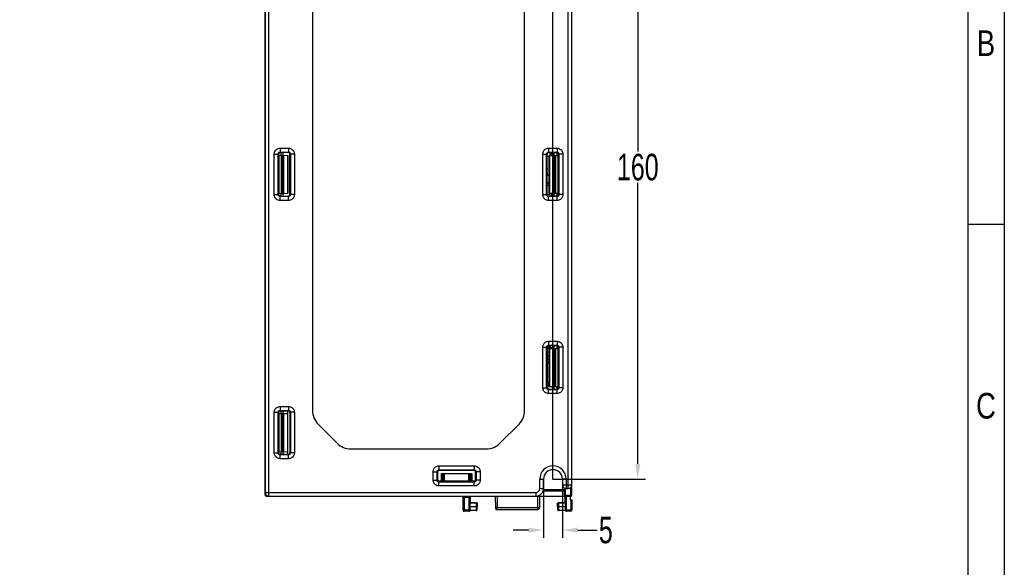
# Model space of a CAD drawing. Header units: millimetres. Extents: x -334 to 1371, y -859 to -284.
# Tile 41 of 42: x 1111 to 1371, y -566 to -422. Entities that reach past the tile are written whole.
import ezdxf
from ezdxf.enums import TextEntityAlignment as Align

# ---------------------------------------------------------------- set-up
doc = ezdxf.new("R2010")
doc.units = ezdxf.units.MM
doc.header["$LTSCALE"] = 30.734
doc.header["$PDMODE"] = 3
doc.header["$PDSIZE"] = 2
doc.linetypes.add('JIS_02_1.0', pattern=[2, 1, -1])
doc.layers.get('0').update_dxf_attribs({"linetype": 'CONTINUOUS'})
doc.layers.get('Defpoints').update_dxf_attribs({"linetype": 'CONTINUOUS'})
for name, color, linetype in [('00_COMPONENTS', 7, 'CONTINUOUS'), ('08_ALL_DRAFTS', 7, 'CONTINUOUS'), ('09_ALL_ROUNDS', 7, 'CONTINUOUS'), ('ECAD_04027725', 7, 'CONTINUOUS'), ('ECAD_04070005', 7, 'CONTINUOUS'), ('ECAD_05020001', 7, 'CONTINUOUS'), ('ECAD_05020004', 7, 'CONTINUOUS'), ('ECAD_05020012', 7, 'CONTINUOUS'), ('ECAD_05020107', 7, 'CONTINUOUS'), ('ECAD_05021013', 7, 'CONTINUOUS'), ('ECAD_05025001', 7, 'CONTINUOUS'), ('ECAD_06041052', 7, 'CONTINUOUS'), ('ECAD_09010222', 7, 'CONTINUOUS'), ('ECAD_09010223', 7, 'CONTINUOUS'), ('ECAD_10014042', 7, 'CONTINUOUS'), ('ECAD_12010005', 7, 'CONTINUOUS'), ('标注', 2, 'CONTINUOUS')]:
    doc.layers.add(name, color=color, linetype=linetype)
doc.styles.get("Standard").update_dxf_attribs({"font": 'txt', "width": 0.707})
doc.dimstyles.get("Standard").update_dxf_attribs({"dimtxt": 7, "dimasz": 4, "dimexe": 2, "dimexo": 0, "dimtad": 0, "dimtih": 1, "dimtoh": 1, "dimdec": 1, "dimdsep": 46, "dimtxsty": 'Standard', "dimcen": 0.09, "dimclrd": 256, "dimclre": 256, "dimclrt": 256, "dimadec": 0, "dimazin": 0, "dimtp": 0.01, "dimtm": 0.01, "dimtfac": 1, "dimtdec": 1, "dimtofl": 0, "dimtmove": 0, "dimatfit": 3, "dimfxl": 0, "dimtolj": 1, "dimarcsym": 0})

# ---------------------------------------------------------------- blocks, each defined once
blk = doc.blocks.new('3')
at = {"color": 2}
blk.add_line((8318.12, 1073.62), (8294.12, 1073.62), dxfattribs=at)
for points in [[(6302.12, 123.22), (6302.12, 1548.82), (8318.12, 1548.82), (8318.12, 123.22)], [(6422.12, 147.22), (6422.12, 1524.82), (8294.12, 1524.82), (8294.12, 147.22)]]:
    blk.add_lwpolyline(points, close=True, dxfattribs=at)
at = {"color": 2, "width": 0.8}
for s, p in [('B', (8306.12, 1192.42)), ('C', (8306.12, 954.82))]:
    blk.add_text(s, height=16.8, dxfattribs=at).set_placement(p, align=Align.MIDDLE_CENTER)
blk = doc.blocks.new('*D21')
at = {"layer": 'Defpoints', "color": 0, "linetype": 'JIS_02_1.0'}
for p in [(1252.08, -364.87), (1181.07, -383.16), (1252.08, -543.16)]:
    blk.add_point(p, dxfattribs=at)
at = {"layer": '标注', "lineweight": -2}
for p, q in [((1181.07, -383.16), (1181.07, -362.87)), ((1252.08, -543.16), (1252.08, -362.87)), ((1185.07, -364.87), (1211.77, -364.87)), ((1248.08, -364.87), (1219.61, -364.87))]:
    blk.add_line(p, q, dxfattribs=at)
at = {"layer": '标注', "linetype": 'JIS_02_1.0'}
for points in [[(1185.07, -364.21), (1185.07, -365.54), (1181.07, -364.87)], [(1248.08, -365.54), (1248.08, -364.21), (1252.08, -364.87)]]:
    blk.add_solid(points, dxfattribs=at)
at = {"layer": '标注', "color": 0, "linetype": 'JIS_02_1.0', "insert": (1215.69, -364.87), "char_height": 7, "attachment_point": 5}
blk.add_mtext('\\A1;{\\A1;71}', dxfattribs=at)
blk = doc.blocks.new('*D22')
at = {"layer": 'Defpoints', "color": 0, "linetype": 'JIS_02_1.0'}
for p in [(1181.07, -383.16), (1252.08, -543.16), (1274.47, -543.16)]:
    blk.add_point(p, dxfattribs=at)
at = {"layer": '标注', "lineweight": -2}
for p, q in [((1181.07, -383.16), (1276.47, -383.16)), ((1274.47, -387.16), (1274.47, -456.66)), ((1274.47, -539.16), (1274.47, -464.91)), ((1252.08, -543.16), (1276.47, -543.16))]:
    blk.add_line(p, q, dxfattribs=at)
at = {"layer": '标注', "linetype": 'JIS_02_1.0'}
for points in [[(1275.14, -387.16), (1273.8, -387.16), (1274.47, -383.16)], [(1273.8, -539.16), (1275.14, -539.16), (1274.47, -543.16)]]:
    blk.add_solid(points, dxfattribs=at)
at = {"layer": '标注', "color": 0, "linetype": 'JIS_02_1.0', "insert": (1274.47, -460.79), "char_height": 7, "attachment_point": 5}
blk.add_mtext('\\A1;{\\A1;160}', dxfattribs=at)
blk = doc.blocks.new('*D25')
at = {"layer": 'Defpoints', "color": 0, "linetype": 'JIS_02_1.0'}
for p in [(1249.58, -543.16), (1254.58, -543.16), (1254.58, -556.63)]:
    blk.add_point(p, dxfattribs=at)
at = {"layer": '标注', "lineweight": -2}
for p, q in [((1249.58, -543.16), (1249.58, -558.63)), ((1254.58, -543.16), (1254.58, -558.63)), ((1245.58, -556.63), (1241.58, -556.63)), ((1258.58, -556.63), (1263.76, -556.63))]:
    blk.add_line(p, q, dxfattribs=at)
at = {"layer": '标注', "linetype": 'JIS_02_1.0'}
for points in [[(1245.58, -557.3), (1245.58, -555.97), (1249.58, -556.63)], [(1258.58, -555.97), (1258.58, -557.3), (1254.58, -556.63)]]:
    blk.add_solid(points, dxfattribs=at)
at = {"layer": '标注', "color": 0, "linetype": 'JIS_02_1.0', "insert": (1266.03, -556.63), "char_height": 7, "attachment_point": 5}
blk.add_mtext('\\A1;{\\A1;5}', dxfattribs=at)

msp = doc.modelspace()

# ---------------------------------------------------------------- linework, layer by layer
at = {"linetype": 'Continuous'}
for p, q in [((1176.08, -547.36), (1176.08, -377.96)), ((1228.28, -548.05), (1228.28, -550.48)), ((1231.77, -550.49), (1230.23, -550.49)), ((1231.77, -549.46), (1230.28, -549.46)), ((1231.77, -549.46), (1231.77, -550.49)), ((1231.93, -549.39), (1232.07, -549.46)), ((1232.07, -549.46), (1232.07, -550.48)), ((1253.28, -549.46), (1253.42, -549.39)), ((1253.28, -550.48), (1253.28, -549.46)), ((1253.28, -550.48), (1253.28, -550.54)), ((1255.33, -549.46), (1253.58, -549.46)), ((1253.58, -550.49), (1253.58, -549.46)), ((1255.38, -550.49), (1253.58, -550.49)), ((1231.76, -551.46), (1230.21, -551.46)), ((1255.39, -551.46), (1253.59, -551.46))]:
    msp.add_line(p, q, dxfattribs=at)
for points in [[(1228.33, -550.49), (1228.32, -550.49), (1228.29, -550.49), (1228.28, -550.48)], [(1228.28, -550.48), (1228.28, -550.52), (1228.29, -550.59), (1228.29, -550.65), (1228.29, -550.71)], [(1228.29, -550.71), (1228.29, -550.77), (1228.29, -550.82), (1228.29, -550.87)], [(1228.29, -550.87), (1228.29, -550.92), (1228.29, -550.96), (1228.29, -551), (1228.29, -551.03), (1228.29, -551.06), (1228.29, -551.09), (1228.29, -551.12), (1228.3, -551.14), (1228.3, -551.16), (1228.3, -551.18), (1228.3, -551.2), (1228.3, -551.22), (1228.31, -551.25), (1228.32, -551.29), (1228.34, -551.32)], [(1231.77, -550.49), (1231.77, -550.59), (1231.77, -550.69), (1231.77, -550.78), (1231.77, -550.87), (1231.77, -550.94), (1231.77, -551.01), (1231.77, -551.07), (1231.77, -551.13), (1231.77, -551.18), (1231.77, -551.22), (1231.77, -551.26), (1231.77, -551.3), (1231.77, -551.33), (1231.77, -551.36), (1231.76, -551.38), (1231.76, -551.4), (1231.76, -551.42), (1231.76, -551.44), (1231.76, -551.45), (1231.76, -551.46), (1231.76, -551.46), (1231.76, -551.46)], [(1232.07, -550.48), (1232.06, -550.48), (1232.03, -550.49), (1231.99, -550.49), (1231.92, -550.49), (1231.85, -550.49), (1231.77, -550.49)], [(1231.95, -551.4), (1231.98, -551.36), (1232.01, -551.33), (1232.03, -551.29), (1232.05, -551.26), (1232.05, -551.22), (1232.06, -551.2), (1232.06, -551.18), (1232.06, -551.17), (1232.06, -551.16), (1232.06, -551.14), (1232.06, -551.12), (1232.06, -551.1), (1232.07, -551.08), (1232.07, -551.05), (1232.07, -551.02), (1232.07, -550.99), (1232.07, -550.96), (1232.07, -550.92), (1232.07, -550.88), (1232.07, -550.84), (1232.07, -550.79), (1232.07, -550.75), (1232.07, -550.7), (1232.07, -550.65), (1232.07, -550.6), (1232.07, -550.54), (1232.07, -550.48)], [(1253.28, -550.48), (1253.29, -550.48), (1253.32, -550.49), (1253.37, -550.49), (1253.43, -550.49), (1253.5, -550.49), (1253.58, -550.49)], [(1253.28, -550.54), (1253.28, -550.6), (1253.28, -550.65), (1253.28, -550.7), (1253.28, -550.74), (1253.28, -550.79), (1253.28, -550.83), (1253.28, -550.87), (1253.28, -550.91), (1253.29, -550.94), (1253.29, -550.97), (1253.29, -551), (1253.29, -551.03), (1253.29, -551.06), (1253.29, -551.08), (1253.29, -551.1), (1253.29, -551.12), (1253.29, -551.14), (1253.29, -551.15), (1253.29, -551.17), (1253.29, -551.18), (1253.29, -551.19), (1253.3, -551.22), (1253.3, -551.24), (1253.31, -551.27), (1253.33, -551.31), (1253.36, -551.35), (1253.39, -551.38), (1253.42, -551.41), (1253.46, -551.43), (1253.51, -551.45), (1253.55, -551.46), (1253.59, -551.46)], [(1253.59, -551.28), (1253.59, -551.19), (1253.58, -551.08), (1253.58, -550.95), (1253.58, -550.81), (1253.58, -550.65), (1253.58, -550.49)], [(1231.76, -551.46), (1231.81, -551.46), (1231.86, -551.45), (1231.91, -551.42), (1231.95, -551.4)], [(1253.59, -551.46), (1253.59, -551.45), (1253.59, -551.42), (1253.59, -551.36), (1253.59, -551.28)]]:
    msp.add_lwpolyline(points, dxfattribs=at)
msp.add_arc((1176.38, -547.36), 0.3, 180, 270, dxfattribs=at)
for centre, start_param, end_param in [((1231.77, -549.46), -1.570796, 0.017453), ((1253.58, -549.46), 3.124139, 4.712389)]:
    msp.add_ellipse(centre, major_axis=(0.3, 0), ratio=0.008728, start_param=start_param, end_param=end_param, dxfattribs=at)
at = {"layer": '00_COMPONENTS', "linetype": 'Continuous'}
for p, q in [((1176.08, -378.66), (1176.08, -546.66)), ((1177.08, -547.66), (1177.08, -377.66)), ((1256.08, -545.66), (1256.08, -377.66)), ((1257.08, -547.36), (1257.08, -377.96)), ((1188.58, -398.73), (1188.58, -525.09)), ((1244.58, -525.09), (1244.58, -398.73)), ((1178.48, -468.03), (1178.48, -457.3)), ((1178.48, -457.3), (1179.51, -457.3)), ((1179.51, -468.03), (1179.51, -457.3)), ((1179.51, -457.3), (1179.63, -457.41)), ((1179.63, -457.41), (1179.63, -467.91)), ((1180.01, -455.76), (1180.01, -456.8)), ((1180.01, -455.76), (1182.24, -455.76)), ((1180.01, -456.8), (1180.13, -456.91)), ((1180.01, -456.8), (1182.24, -456.8)), ((1182.12, -456.92), (1180.13, -456.91)), ((1182.24, -456.8), (1182.12, -456.92)), ((1182.24, -455.76), (1182.24, -456.8)), ((1182.74, -457.3), (1182.62, -457.42)), ((1182.62, -467.91), (1182.62, -457.42)), ((1182.74, -457.3), (1182.74, -468.03)), ((1183.78, -457.3), (1182.74, -457.3)), ((1183.78, -457.3), (1183.78, -468.03)), ((1249.38, -457.3), (1250.41, -457.3)), ((1249.38, -468.03), (1249.38, -457.3)), ((1250.53, -457.42), (1250.41, -457.3)), ((1250.41, -468.03), (1250.41, -457.3)), ((1250.53, -467.91), (1250.53, -457.42)), ((1250.91, -455.76), (1253.14, -455.76)), ((1250.91, -455.76), (1250.91, -456.8)), ((1250.91, -456.8), (1253.14, -456.8)), ((1251.03, -456.92), (1250.91, -456.8)), ((1251.03, -456.92), (1253.03, -456.91)), ((1252.38, -457.66), (1252.38, -456.91)), ((1253.03, -456.91), (1253.14, -456.8)), ((1253.08, -456.91), (1253.08, -457.66)), ((1253.14, -455.76), (1253.14, -456.8)), ((1253.53, -457.41), (1253.64, -457.3)), ((1253.53, -457.41), (1253.53, -467.91)), ((1254.68, -457.3), (1253.64, -457.3)), ((1253.64, -457.3), (1253.64, -468.03)), ((1254.68, -457.3), (1254.68, -468.03)), ((1251.08, -457.66), (1253.43, -457.66)), ((1251.08, -467.66), (1251.08, -457.66)), ((1251.22, -467.66), (1251.22, -457.66)), ((1252.13, -457.66), (1252.13, -467.66)), ((1252.48, -457.66), (1252.48, -467.66)), ((1252.87, -467.66), (1252.87, -457.66)), ((1253.39, -457.66), (1253.39, -467.66)), ((1253.43, -457.66), (1253.43, -467.66)), ((1250.53, -464.9), (1251.08, -464.9)), ((1178.48, -468.03), (1179.51, -468.03)), ((1179.51, -468.03), (1179.63, -467.91)), ((1182.74, -468.03), (1182.62, -467.91)), ((1183.78, -468.03), (1182.74, -468.03)), ((1249.38, -468.03), (1250.41, -468.03)), ((1250.53, -467.91), (1250.41, -468.03)), ((1250.53, -465.54), (1251.08, -465.54)), ((1251.08, -467.66), (1253.43, -467.66)), ((1252.38, -468.41), (1252.38, -467.66)), ((1253.08, -467.66), (1253.08, -468.41)), ((1253.53, -467.91), (1253.64, -468.03)), ((1254.68, -468.03), (1253.64, -468.03)), ((1180.01, -468.53), (1180.13, -468.41)), ((1180.01, -469.56), (1180.01, -468.53)), ((1182.24, -468.53), (1180.01, -468.53)), ((1182.24, -469.56), (1180.01, -469.56)), ((1180.13, -468.41), (1182.12, -468.41)), ((1182.24, -468.53), (1182.12, -468.41)), ((1182.24, -469.56), (1182.24, -468.53)), ((1251.03, -468.41), (1250.91, -468.53)), ((1253.14, -468.53), (1250.91, -468.53)), ((1250.91, -469.56), (1250.91, -468.53)), ((1253.14, -469.56), (1250.91, -469.56)), ((1253.03, -468.41), (1251.03, -468.41)), ((1253.03, -468.41), (1253.14, -468.53)), ((1253.14, -469.56), (1253.14, -468.53)), ((1250.91, -506.76), (1253.14, -506.76)), ((1250.91, -506.76), (1250.91, -507.8)), ((1253.14, -506.76), (1253.14, -507.8)), ((1249.38, -508.3), (1250.41, -508.3)), ((1249.38, -519.03), (1249.38, -508.3)), ((1250.41, -508.3), (1250.53, -508.42)), ((1250.41, -519.03), (1250.41, -508.3)), ((1250.53, -508.42), (1250.53, -518.91)), ((1250.91, -507.8), (1253.14, -507.8)), ((1250.91, -507.8), (1251.03, -507.92)), ((1253.03, -507.91), (1251.03, -507.92)), ((1251.08, -508.66), (1253.43, -508.66)), ((1251.08, -518.66), (1251.08, -508.66)), ((1251.22, -518.66), (1251.22, -508.66)), ((1252.13, -508.66), (1252.13, -518.66)), ((1252.38, -508.66), (1252.38, -507.91)), ((1252.48, -508.66), (1252.48, -518.66)), ((1252.87, -518.66), (1252.87, -508.66)), ((1253.14, -507.8), (1253.03, -507.91)), ((1253.08, -507.91), (1253.08, -508.66)), ((1253.39, -508.66), (1253.39, -518.66)), ((1253.43, -518.66), (1253.43, -508.66)), ((1253.64, -508.3), (1253.53, -508.41)), ((1253.53, -518.91), (1253.53, -508.41)), ((1254.68, -508.3), (1253.64, -508.3)), ((1253.64, -508.3), (1253.64, -519.03)), ((1254.68, -508.3), (1254.68, -519.03)), ((1249.38, -519.03), (1250.41, -519.03)), ((1250.41, -519.03), (1250.53, -518.91)), ((1250.91, -519.53), (1251.03, -519.41)), ((1253.14, -519.53), (1250.91, -519.53)), ((1250.91, -520.56), (1250.91, -519.53)), ((1251.03, -519.41), (1253.03, -519.41)), ((1251.08, -518.66), (1253.43, -518.66)), ((1252.38, -519.41), (1252.38, -518.66)), ((1253.14, -519.53), (1253.03, -519.41)), ((1253.08, -518.66), (1253.08, -519.41)), ((1253.14, -520.56), (1253.14, -519.53)), ((1253.64, -519.03), (1253.53, -518.91)), ((1254.68, -519.03), (1253.64, -519.03)), ((1253.14, -520.56), (1250.91, -520.56)), ((1180.01, -523.96), (1182.24, -523.96)), ((1180.01, -523.96), (1180.01, -525)), ((1180.01, -525), (1182.24, -525)), ((1180.13, -525.11), (1180.01, -525)), ((1180.13, -525.11), (1182.12, -525.12)), ((1182.12, -525.12), (1182.24, -525)), ((1182.24, -523.96), (1182.24, -525)), ((1178.48, -525.5), (1179.51, -525.5)), ((1178.48, -536.23), (1178.48, -525.5)), ((1179.63, -525.61), (1179.51, -525.5)), ((1179.51, -536.23), (1179.51, -525.5)), ((1179.63, -536.11), (1179.63, -525.61)), ((1182.62, -525.62), (1182.74, -525.5)), ((1182.62, -525.62), (1182.62, -536.11)), ((1183.78, -525.5), (1182.74, -525.5)), ((1182.74, -525.5), (1182.74, -536.23)), ((1183.78, -525.5), (1183.78, -536.23)), ((1195.11, -533.7), (1190.04, -528.63)), ((1243.11, -528.63), (1238.04, -533.7)), ((1198.65, -535.16), (1234.51, -535.16)), ((1178.48, -536.23), (1179.51, -536.23)), ((1179.63, -536.11), (1179.51, -536.23)), ((1180.13, -536.61), (1180.01, -536.73)), ((1182.24, -536.73), (1180.01, -536.73)), ((1180.01, -537.76), (1180.01, -536.73)), ((1182.24, -537.76), (1180.01, -537.76)), ((1182.12, -536.61), (1180.13, -536.61)), ((1182.12, -536.61), (1182.24, -536.73)), ((1182.24, -537.76), (1182.24, -536.73)), ((1182.62, -536.11), (1182.74, -536.23)), ((1183.78, -536.23), (1182.74, -536.23)), ((1221.96, -539.66), (1231.29, -539.66)), ((1221.96, -539.66), (1221.96, -540.7)), ((1221.96, -540.7), (1231.29, -540.7)), ((1221.96, -540.7), (1222.11, -540.85)), ((1231.29, -540.7), (1231.15, -540.84)), ((1231.29, -539.66), (1231.29, -540.7)), ((1220.43, -541.2), (1221.46, -541.2)), ((1220.43, -543.43), (1220.43, -541.2)), ((1220.43, -543.43), (1221.46, -543.43)), ((1221.46, -541.2), (1221.61, -541.35)), ((1221.46, -543.43), (1221.46, -541.2)), ((1221.46, -543.43), (1221.61, -543.28)), ((1221.61, -541.35), (1221.61, -543.28)), ((1231.15, -540.84), (1222.11, -540.85)), ((1222.63, -541.66), (1230.63, -541.66)), ((1222.63, -543.78), (1222.63, -541.66)), ((1222.77, -543.66), (1222.77, -541.66)), ((1222.99, -541.66), (1222.99, -543.66)), ((1223.33, -541.66), (1223.33, -543.66)), ((1229.88, -543.66), (1229.88, -541.66)), ((1230.25, -543.66), (1230.25, -541.66)), ((1230.47, -541.66), (1230.47, -543.66)), ((1230.63, -541.66), (1230.63, -543.79)), ((1231.79, -541.2), (1231.65, -541.34)), ((1231.65, -543.29), (1231.65, -541.34)), ((1231.79, -543.43), (1231.65, -543.29)), ((1232.83, -541.2), (1231.79, -541.2)), ((1231.79, -541.2), (1231.79, -543.43)), ((1232.83, -543.43), (1231.79, -543.43)), ((1232.83, -541.2), (1232.83, -543.43)), ((1248.58, -543.16), (1249.58, -543.16)), ((1248.58, -545.66), (1248.58, -543.16)), ((1249.58, -545.66), (1249.58, -543.16)), ((1255.58, -543.16), (1254.58, -543.16)), ((1254.58, -543.16), (1254.58, -544.66)), ((1255.58, -543.16), (1255.58, -545.66)), ((1231.48, -543.66), (1221.79, -543.66)), ((1221.96, -543.93), (1222.11, -543.78)), ((1231.29, -543.93), (1221.96, -543.93)), ((1221.96, -544.96), (1221.96, -543.93)), ((1231.29, -544.96), (1221.96, -544.96)), ((1222.11, -543.78), (1231.15, -543.79)), ((1231.29, -543.93), (1231.15, -543.79)), ((1231.29, -544.96), (1231.29, -543.93)), ((1248.58, -545.66), (1249.58, -545.66)), ((1249.56, -545.92), (1255.38, -545.92)), ((1254.58, -544.66), (1257.08, -544.66)), ((1255.38, -547.66), (1255.38, -545.92)), ((1255.58, -545.66), (1256.08, -545.66)), ((1256.78, -547.66), (1256.78, -545.38)), ((1176.08, -546.66), (1247.58, -546.66)), ((1177.08, -547.66), (1256.78, -547.66)), ((1228.28, -547.96), (1228.34, -551.37)), ((1228.45, -547.74), (1228.48, -547.71)), ((1228.48, -547.71), (1228.51, -547.69)), ((1228.57, -547.66), (1228.58, -548.02)), ((1229.97, -548.02), (1228.58, -548.02)), ((1228.58, -548.02), (1228.64, -551.31)), ((1229.91, -551.31), (1229.97, -548.02)), ((1229.97, -548.02), (1229.98, -547.66)), ((1230.21, -551.37), (1230.28, -547.66)), ((1236.82, -547.66), (1236.87, -550.87)), ((1237.31, -547.66), (1237.36, -550.66)), ((1247.58, -546.66), (1247.58, -547.66)), ((1248.07, -550.66), (1248.07, -547.66)), ((1248.58, -550.66), (1248.58, -547.66)), ((1249.48, -546.27), (1255.08, -546.27)), ((1255.08, -547.36), (1255.08, -546.27)), ((1255.39, -551.37), (1255.33, -547.66)), ((1256.78, -547.45), (1255.38, -547.45)), ((1255.69, -551.31), (1255.63, -547.66)), ((1256.58, -547.66), (1256.58, -548.66)), ((1228.35, -551.25), (1228.34, -551.23)), ((1230.2, -551.25), (1230.21, -551.23)), ((1236.9, -550.85), (1236.88, -550.86)), ((1236.93, -550.84), (1236.9, -550.85)), ((1237.1, -550.77), (1237.02, -550.81)), ((1237.17, -551.16), (1248.08, -551.16)), ((1237.21, -551.06), (1237.22, -551.01)), ((1237.22, -551.01), (1237.24, -550.96)), ((1237.36, -550.66), (1248.58, -550.66)), ((1256.58, -548.66), (1257.08, -548.66)), ((1256.78, -548.66), (1256.78, -551.66)), ((1257.08, -548.66), (1257.08, -551.36)), ((1229.91, -551.31), (1228.64, -551.31)), ((1228.64, -551.31), (1228.64, -551.66)), ((1229.91, -551.66), (1228.64, -551.66)), ((1229.91, -551.66), (1229.91, -551.31)), ((1255.61, -551.31), (1255.69, -551.31)), ((1256.78, -551.31), (1255.69, -551.31)), ((1255.69, -551.66), (1255.69, -551.31)), ((1256.78, -551.66), (1255.69, -551.66)), ((1256.85, -551.31), (1256.78, -551.31))]:
    msp.add_line(p, q, dxfattribs=at)
for points in [[(1178.48, -457.3), (1178.5, -457.05), (1178.55, -456.82), (1178.65, -456.6), (1178.77, -456.39), (1178.93, -456.21), (1179.12, -456.05), (1179.33, -455.93), (1179.55, -455.83), (1179.78, -455.78), (1180.01, -455.76)], [(1179.51, -457.3), (1179.52, -457.22), (1179.54, -457.14), (1179.57, -457.07), (1179.61, -457), (1179.66, -456.94), (1179.72, -456.89), (1179.79, -456.85), (1179.86, -456.82), (1179.94, -456.8), (1180.01, -456.8)], [(1182.24, -455.76), (1182.49, -455.78), (1182.72, -455.84), (1182.94, -455.93), (1183.15, -456.06), (1183.33, -456.22), (1183.49, -456.4), (1183.61, -456.61), (1183.71, -456.84), (1183.76, -457.06), (1183.78, -457.3)], [(1182.24, -456.8), (1182.32, -456.8), (1182.4, -456.82), (1182.47, -456.85), (1182.54, -456.89), (1182.6, -456.95), (1182.65, -457.01), (1182.69, -457.07), (1182.72, -457.15), (1182.74, -457.22), (1182.74, -457.3)], [(1249.38, -457.3), (1249.4, -457.05), (1249.45, -456.82), (1249.55, -456.6), (1249.67, -456.39), (1249.83, -456.21), (1250.01, -456.05), (1250.22, -455.93), (1250.45, -455.84), (1250.67, -455.78), (1250.91, -455.76)], [(1250.41, -457.3), (1250.42, -457.22), (1250.44, -457.14), (1250.47, -457.07), (1250.51, -457), (1250.56, -456.94), (1250.62, -456.89), (1250.69, -456.85), (1250.76, -456.82), (1250.84, -456.8), (1250.91, -456.8)], [(1253.14, -455.76), (1253.39, -455.78), (1253.62, -455.84), (1253.84, -455.93), (1254.05, -456.06), (1254.23, -456.22), (1254.39, -456.4), (1254.51, -456.61), (1254.6, -456.83), (1254.66, -457.06), (1254.68, -457.3)], [(1253.14, -456.8), (1253.22, -456.8), (1253.3, -456.82), (1253.37, -456.85), (1253.44, -456.89), (1253.5, -456.94), (1253.55, -457), (1253.59, -457.07), (1253.62, -457.15), (1253.64, -457.22), (1253.64, -457.3)], [(1180.01, -469.56), (1179.77, -469.54), (1179.53, -469.49), (1179.31, -469.39), (1179.11, -469.27), (1178.92, -469.11), (1178.76, -468.92), (1178.64, -468.71), (1178.55, -468.49), (1178.49, -468.26), (1178.48, -468.03)], [(1180.01, -468.53), (1179.93, -468.52), (1179.86, -468.5), (1179.78, -468.47), (1179.72, -468.43), (1179.66, -468.38), (1179.6, -468.32), (1179.56, -468.25), (1179.53, -468.18), (1179.52, -468.1), (1179.51, -468.03)], [(1182.74, -468.03), (1182.74, -468.11), (1182.72, -468.18), (1182.69, -468.26), (1182.65, -468.32), (1182.59, -468.38), (1182.53, -468.44), (1182.47, -468.48), (1182.39, -468.51), (1182.32, -468.52), (1182.24, -468.53)], [(1183.78, -468.03), (1183.76, -468.27), (1183.7, -468.51), (1183.61, -468.73), (1183.48, -468.93), (1183.32, -469.12), (1183.14, -469.28), (1182.93, -469.4), (1182.7, -469.49), (1182.48, -469.55), (1182.24, -469.56)], [(1250.91, -469.56), (1250.67, -469.54), (1250.44, -469.49), (1250.21, -469.39), (1250.01, -469.27), (1249.82, -469.11), (1249.67, -468.93), (1249.54, -468.72), (1249.45, -468.49), (1249.39, -468.26), (1249.38, -468.03)], [(1250.91, -468.53), (1250.83, -468.52), (1250.76, -468.5), (1250.68, -468.47), (1250.62, -468.43), (1250.56, -468.38), (1250.51, -468.32), (1250.46, -468.25), (1250.43, -468.18), (1250.42, -468.1), (1250.41, -468.03)], [(1253.64, -468.03), (1253.64, -468.11), (1253.62, -468.18), (1253.59, -468.26), (1253.55, -468.32), (1253.5, -468.38), (1253.44, -468.43), (1253.37, -468.48), (1253.29, -468.51), (1253.22, -468.52), (1253.14, -468.53)], [(1254.68, -468.03), (1254.66, -468.27), (1254.6, -468.5), (1254.51, -468.73), (1254.38, -468.93), (1254.22, -469.12), (1254.04, -469.27), (1253.83, -469.4), (1253.61, -469.49), (1253.38, -469.55), (1253.14, -469.56)], [(1249.38, -508.3), (1249.4, -508.05), (1249.45, -507.82), (1249.55, -507.6), (1249.67, -507.39), (1249.83, -507.21), (1250.02, -507.05), (1250.23, -506.93), (1250.45, -506.83), (1250.68, -506.78), (1250.91, -506.76)], [(1253.14, -506.76), (1253.39, -506.78), (1253.62, -506.84), (1253.84, -506.93), (1254.05, -507.06), (1254.23, -507.22), (1254.39, -507.4), (1254.51, -507.61), (1254.61, -507.84), (1254.66, -508.06), (1254.68, -508.3)], [(1250.41, -508.3), (1250.42, -508.22), (1250.44, -508.14), (1250.47, -508.07), (1250.51, -508), (1250.56, -507.94), (1250.62, -507.89), (1250.69, -507.85), (1250.76, -507.82), (1250.84, -507.8), (1250.91, -507.8)], [(1253.14, -507.8), (1253.22, -507.8), (1253.3, -507.82), (1253.37, -507.85), (1253.44, -507.89), (1253.5, -507.95), (1253.55, -508.01), (1253.59, -508.07), (1253.62, -508.15), (1253.64, -508.22), (1253.64, -508.3)], [(1250.91, -520.56), (1250.67, -520.54), (1250.43, -520.49), (1250.21, -520.39), (1250.01, -520.27), (1249.82, -520.11), (1249.66, -519.92), (1249.54, -519.71), (1249.45, -519.49), (1249.39, -519.26), (1249.38, -519.03)], [(1250.91, -519.53), (1250.83, -519.52), (1250.76, -519.5), (1250.68, -519.47), (1250.62, -519.43), (1250.56, -519.38), (1250.5, -519.32), (1250.46, -519.25), (1250.43, -519.18), (1250.42, -519.1), (1250.41, -519.03)], [(1253.64, -519.03), (1253.64, -519.11), (1253.62, -519.18), (1253.59, -519.26), (1253.55, -519.32), (1253.49, -519.38), (1253.43, -519.44), (1253.37, -519.48), (1253.29, -519.51), (1253.22, -519.52), (1253.14, -519.53)], [(1254.68, -519.03), (1254.66, -519.27), (1254.6, -519.51), (1254.51, -519.73), (1254.38, -519.93), (1254.22, -520.12), (1254.04, -520.28), (1253.83, -520.4), (1253.6, -520.49), (1253.38, -520.55), (1253.14, -520.56)], [(1178.48, -525.5), (1178.5, -525.25), (1178.55, -525.02), (1178.65, -524.8), (1178.77, -524.59), (1178.93, -524.41), (1179.11, -524.25), (1179.32, -524.13), (1179.55, -524.04), (1179.77, -523.98), (1180.01, -523.96)], [(1179.51, -525.5), (1179.52, -525.42), (1179.54, -525.34), (1179.57, -525.27), (1179.61, -525.2), (1179.66, -525.14), (1179.72, -525.09), (1179.79, -525.05), (1179.86, -525.02), (1179.94, -525), (1180.01, -525)], [(1182.24, -523.96), (1182.49, -523.98), (1182.72, -524.04), (1182.94, -524.13), (1183.15, -524.26), (1183.33, -524.42), (1183.49, -524.6), (1183.61, -524.81), (1183.7, -525.03), (1183.76, -525.26), (1183.78, -525.5)], [(1182.24, -525), (1182.32, -525), (1182.4, -525.02), (1182.47, -525.05), (1182.54, -525.09), (1182.6, -525.14), (1182.65, -525.2), (1182.69, -525.27), (1182.72, -525.35), (1182.74, -525.42), (1182.74, -525.5)], [(1180.01, -537.76), (1179.77, -537.74), (1179.54, -537.69), (1179.31, -537.59), (1179.11, -537.47), (1178.92, -537.31), (1178.77, -537.13), (1178.64, -536.92), (1178.55, -536.69), (1178.49, -536.46), (1178.48, -536.23)], [(1180.01, -536.73), (1179.93, -536.72), (1179.86, -536.7), (1179.78, -536.67), (1179.72, -536.63), (1179.66, -536.58), (1179.61, -536.52), (1179.56, -536.45), (1179.53, -536.38), (1179.52, -536.3), (1179.51, -536.23)], [(1182.74, -536.23), (1182.74, -536.31), (1182.72, -536.38), (1182.69, -536.46), (1182.65, -536.52), (1182.6, -536.58), (1182.54, -536.63), (1182.47, -536.68), (1182.39, -536.71), (1182.32, -536.72), (1182.24, -536.73)], [(1183.78, -536.23), (1183.76, -536.47), (1183.7, -536.7), (1183.61, -536.93), (1183.48, -537.13), (1183.32, -537.32), (1183.14, -537.47), (1182.93, -537.6), (1182.71, -537.69), (1182.48, -537.75), (1182.24, -537.76)], [(1220.43, -541.2), (1220.45, -540.95), (1220.5, -540.72), (1220.6, -540.5), (1220.72, -540.29), (1220.88, -540.11), (1221.07, -539.95), (1221.28, -539.83), (1221.5, -539.73), (1221.73, -539.68), (1221.96, -539.66)], [(1221.46, -541.2), (1221.47, -541.12), (1221.49, -541.04), (1221.52, -540.97), (1221.56, -540.9), (1221.61, -540.84), (1221.67, -540.79), (1221.74, -540.75), (1221.81, -540.72), (1221.89, -540.7), (1221.96, -540.7)], [(1231.29, -539.66), (1231.54, -539.68), (1231.77, -539.74), (1231.99, -539.83), (1232.2, -539.96), (1232.38, -540.12), (1232.54, -540.3), (1232.66, -540.51), (1232.76, -540.74), (1232.81, -540.96), (1232.83, -541.2)], [(1231.29, -540.7), (1231.37, -540.7), (1231.45, -540.72), (1231.52, -540.75), (1231.59, -540.79), (1231.65, -540.85), (1231.7, -540.91), (1231.74, -540.97), (1231.77, -541.05), (1231.79, -541.12), (1231.79, -541.2)], [(1221.96, -544.96), (1221.72, -544.94), (1221.48, -544.89), (1221.26, -544.79), (1221.06, -544.67), (1220.87, -544.51), (1220.71, -544.32), (1220.59, -544.11), (1220.5, -543.89), (1220.44, -543.66), (1220.43, -543.43)], [(1221.96, -543.93), (1221.88, -543.92), (1221.81, -543.9), (1221.73, -543.87), (1221.67, -543.83), (1221.61, -543.78), (1221.55, -543.72), (1221.51, -543.65), (1221.48, -543.58), (1221.47, -543.5), (1221.46, -543.43)], [(1231.79, -543.43), (1231.79, -543.51), (1231.77, -543.58), (1231.74, -543.66), (1231.7, -543.72), (1231.64, -543.78), (1231.58, -543.84), (1231.52, -543.88), (1231.44, -543.91), (1231.37, -543.92), (1231.29, -543.93)], [(1232.83, -543.43), (1232.81, -543.67), (1232.75, -543.91), (1232.66, -544.13), (1232.53, -544.33), (1232.37, -544.52), (1232.19, -544.68), (1231.98, -544.8), (1231.75, -544.89), (1231.53, -544.95), (1231.29, -544.96)], [(1255.08, -546.28), (1255.08, -546.26), (1255.1, -546.23), (1255.13, -546.2), (1255.17, -546.16), (1255.21, -546.11), (1255.26, -546.06), (1255.32, -545.99), (1255.38, -545.92)], [(1228.19, -547.75), (1228.13, -547.7), (1228.06, -547.67)], [(1228.28, -547.95), (1228.27, -547.87), (1228.24, -547.8), (1228.19, -547.75)], [(1228.28, -547.95), (1228.29, -547.94), (1228.29, -547.93), (1228.3, -547.92), (1228.31, -547.91), (1228.32, -547.9), (1228.33, -547.88), (1228.35, -547.87), (1228.37, -547.85), (1228.38, -547.82), (1228.41, -547.8), (1228.43, -547.77), (1228.45, -547.74)], [(1228.58, -548.02), (1228.51, -548.02), (1228.44, -548.01), (1228.38, -548), (1228.34, -547.98), (1228.3, -547.97), (1228.28, -547.95)], [(1228.28, -547.96), (1228.28, -547.96), (1228.28, -547.95), (1228.28, -547.95), (1228.28, -547.95), (1228.28, -547.95), (1228.28, -547.95)], [(1229.97, -548.02), (1230.05, -548.02), (1230.12, -548.01), (1230.18, -547.99), (1230.23, -547.98), (1230.26, -547.96), (1230.27, -547.93)], [(1255.16, -547.42), (1255.12, -547.41), (1255.09, -547.39), (1255.08, -547.36)], [(1255.38, -547.45), (1255.3, -547.45), (1255.23, -547.44), (1255.16, -547.42)], [(1257.08, -547.36), (1257.07, -547.39), (1257.04, -547.41), (1256.99, -547.43), (1256.93, -547.44), (1256.85, -547.45), (1256.78, -547.45)], [(1236.88, -550.86), (1236.88, -550.87), (1236.87, -550.87), (1236.87, -550.87)], [(1237.02, -550.81), (1236.99, -550.82), (1236.93, -550.84)], [(1237.36, -550.66), (1237.3, -550.69), (1237.25, -550.71), (1237.21, -550.73), (1237.1, -550.77)], [(1237.17, -551.16), (1237.17, -551.16), (1237.17, -551.16), (1237.17, -551.15), (1237.18, -551.14), (1237.18, -551.13), (1237.19, -551.12), (1237.19, -551.1), (1237.2, -551.08), (1237.21, -551.06)], [(1237.24, -550.96), (1237.27, -550.9), (1237.28, -550.86)], [(1237.28, -550.86), (1237.32, -550.77), (1237.34, -550.72), (1237.36, -550.66)], [(1248.07, -550.66), (1248.07, -550.76), (1248.07, -550.85), (1248.07, -550.94), (1248.07, -551.02), (1248.07, -551.08), (1248.07, -551.13), (1248.08, -551.15), (1248.08, -551.16)], [(1255.39, -551.23), (1255.4, -551.25), (1255.43, -551.27), (1255.48, -551.29), (1255.54, -551.3), (1255.61, -551.31)], [(1257.08, -551.22), (1257.07, -551.24), (1257.04, -551.27), (1256.99, -551.28), (1256.93, -551.3), (1256.85, -551.31)], [(1228.64, -551.31), (1228.56, -551.31), (1228.49, -551.3), (1228.43, -551.29), (1228.38, -551.27), (1228.35, -551.25)], [(1229.91, -551.31), (1229.99, -551.31), (1230.06, -551.3), (1230.13, -551.29), (1230.17, -551.27), (1230.2, -551.25)]]:
    msp.add_lwpolyline(points, dxfattribs=at)
for centre, radius, start, end in [((1193.58, -525.09), 5, 180, 225), ((1239.58, -525.09), 5, 315, 0), ((1198.65, -530.16), 5, 225, 270), ((1234.51, -530.16), 5, 270, 315), ((1252.08, -543.16), 3.5, 0, 180), ((1252.08, -543.16), 2.5, 0, 180), ((1247.58, -545.66), 2, 270, 0), ((1247.58, -545.66), 1, 270, 0), ((1255.58, -544.66), 1, 180, 270), ((1256.08, -544.66), 1, 270, 0), ((1177.08, -546.66), 1, 180, 270), ((1227.98, -547.96), 0.3, 1, 75.1677), ((1255.38, -547.36), 0.3, 180, 270), ((1256.78, -547.36), 0.3, 270, 0), ((1237.17, -550.86), 0.3, 181, 270), ((1248.08, -550.66), 0.5, 270, 0), ((1228.64, -551.36), 0.3, 181, 270), ((1229.91, -551.36), 0.3, 270, 359), ((1255.69, -551.36), 0.3, 181, 270), ((1256.78, -551.36), 0.3, 270, 0)]:
    msp.add_arc(centre, radius, start, end, dxfattribs=at)
for centre, major_axis, ratio, start_param, end_param in [((1180.13, -457.41), (0.418, -0.276), 0.997682, 2.154084, 3.723663), ((1182.12, -457.42), (0.08, 0.494), 0.999038, -1.409799, 0.159779), ((1251.03, -457.42), (-0.035, 0.499), 0.998924, -0.069785, 1.499793), ((1253.03, -457.41), (0.423, 0.269), 0.997481, -0.566156, 1.003422), ((1180.13, -467.91), (0.418, 0.276), 0.997682, 2.559523, 4.129101), ((1182.12, -467.91), (-0.08, 0.494), 0.999038, -3.301372, -1.731793), ((1251.03, -467.91), (0.035, 0.499), 0.998924, -4.641386, -3.071807), ((1253.03, -467.91), (0.423, -0.269), 0.997481, -1.003422, 0.566156), ((1251.03, -508.42), (-0.035, 0.499), 0.998924, -0.069785, 1.499793), ((1253.03, -508.41), (0.423, 0.269), 0.997481, -0.566156, 1.003422), ((1251.03, -518.91), (0.035, 0.499), 0.998924, -4.641386, -3.071807), ((1253.03, -518.91), (0.423, -0.269), 0.997481, -1.003422, 0.566156), ((1180.13, -525.61), (0.418, -0.276), 0.997682, 2.154084, 3.723663), ((1182.12, -525.62), (0.08, 0.494), 0.999038, -1.409799, 0.159779), ((1180.13, -536.11), (0.418, 0.276), 0.997682, 2.559523, 4.129101), ((1182.12, -536.11), (-0.08, 0.494), 0.999038, -3.301372, -1.731793), ((1222.11, -541.35), (-0.035, 0.499), 0.998924, -0.069785, 1.499793), ((1222.11, -543.28), (0.035, 0.499), 0.998924, -4.641386, -3.071807), ((1231.15, -541.34), (0.423, 0.269), 0.997481, -0.566156, 1.003422), ((1231.15, -543.29), (0.423, -0.269), 0.997481, -1.003422, 0.566156)]:
    msp.add_ellipse(centre, major_axis=major_axis, ratio=ratio, start_param=start_param, end_param=end_param, dxfattribs=at)
at = {"layer": '08_ALL_DRAFTS', "linetype": 'Continuous'}
for p, q in [((1179.72, -457.6), (1179.72, -467.72)), ((1180.28, -457.62), (1180.28, -456.91)), ((1180.78, -456.91), (1180.78, -457.63)), ((1180.28, -468.41), (1180.28, -467.71)), ((1180.78, -467.7), (1180.78, -468.41)), ((1180.28, -525.82), (1180.28, -525.11)), ((1180.78, -525.11), (1180.78, -525.83)), ((1179.72, -535.92), (1179.72, -525.8)), ((1180.78, -535.9), (1180.78, -536.61)), ((1231.93, -549.39), (1230.28, -549.39)), ((1255.33, -549.39), (1253.42, -549.39))]:
    msp.add_line(p, q, dxfattribs=at)
at = {"layer": '09_ALL_ROUNDS', "linetype": 'Continuous'}
for p, q in [((1179.72, -457.6), (1182.08, -457.66)), ((1179.77, -467.72), (1179.77, -457.6)), ((1180.28, -457.62), (1180.28, -467.71)), ((1180.67, -467.7), (1180.67, -457.63)), ((1181.02, -467.69), (1181.02, -457.64)), ((1181.93, -457.66), (1181.93, -467.67)), ((1182.08, -457.66), (1182.08, -467.66)), ((1179.72, -467.72), (1182.08, -467.66)), ((1182.08, -536.61), (1182.08, -525.12)), ((1179.72, -525.8), (1182.08, -525.86)), ((1179.77, -535.92), (1179.77, -525.8)), ((1180.28, -525.82), (1180.28, -535.91)), ((1180.67, -535.9), (1180.67, -525.83)), ((1181.02, -535.89), (1181.02, -525.84)), ((1181.93, -525.86), (1181.93, -535.87)), ((1179.72, -535.92), (1182.08, -535.86)), ((1180.28, -536.61), (1180.28, -535.91)), ((1176.08, -546.66), (1176.08, -547.36)), ((1176.37, -547.36), (1176.08, -547.36)), ((1176.38, -547.66), (1177.08, -547.66))]:
    msp.add_line(p, q, dxfattribs=at)
msp.add_lwpolyline([(1176.37, -547.36), (1176.37, -547.44), (1176.37, -547.51), (1176.37, -547.58), (1176.37, -547.62), (1176.38, -547.65), (1176.38, -547.66)], dxfattribs=at)
msp.add_arc((1176.38, -547.36), 0.3, 180, 270, dxfattribs=at)
at = {"layer": 'ECAD_04027725', "linetype": 'Continuous'}
for p, q in [((1251.28, -456.92), (1251.28, -457.66)), ((1250.53, -457.83), (1251.08, -457.83)), ((1250.53, -457.83), (1251.08, -457.83)), ((1250.53, -462.78), (1251.08, -462.78)), ((1250.53, -462.91), (1251.08, -462.91)), ((1250.53, -467.86), (1251.28, -467.86)), ((1251.28, -467.66), (1251.28, -467.86))]:
    msp.add_line(p, q, dxfattribs=at)
at = {"layer": 'ECAD_04070005', "linetype": 'Continuous'}
for p, q in [((1251.68, -467.74), (1252.28, -467.74)), ((1252.28, -467.74), (1252.28, -468.41))]:
    msp.add_line(p, q, dxfattribs=at)
at = {"layer": 'ECAD_05020001', "linetype": 'Continuous'}
for p, q in [((1251.03, -509.11), (1251.08, -509.11)), ((1250.53, -510.56), (1251.08, -510.56)), ((1250.53, -510.64), (1251.08, -510.64)), ((1250.53, -511.32), (1251.08, -511.32)), ((1250.53, -511.47), (1251.08, -511.47)), ((1250.53, -512.14), (1251.08, -512.14))]:
    msp.add_line(p, q, dxfattribs=at)
at = {"layer": 'ECAD_05020004', "linetype": 'Continuous'}
for p, q in [((1250.53, -517.54), (1250.68, -517.54)), ((1250.53, -517.57), (1250.65, -517.57)), ((1250.65, -518.86), (1250.53, -518.86)), ((1250.68, -518.89), (1250.53, -518.89)), ((1250.68, -517.54), (1250.65, -517.57)), ((1250.65, -517.57), (1250.65, -518.86)), ((1250.65, -518.86), (1250.68, -518.89)), ((1250.68, -517.54), (1250.68, -518.89))]:
    msp.add_line(p, q, dxfattribs=at)
at = {"layer": 'ECAD_05020012', "linetype": 'Continuous'}
msp.add_line((1250.73, -511.32), (1250.73, -511.47), dxfattribs=at)
at = {"layer": 'ECAD_05020107', "linetype": 'Continuous'}
for p, q in [((1251.03, -508.73), (1250.53, -508.73)), ((1250.53, -509.53), (1251.03, -509.53)), ((1251.01, -508.73), (1251.01, -507.92)), ((1251.03, -509.53), (1251.03, -508.73))]:
    msp.add_line(p, q, dxfattribs=at)
at = {"layer": 'ECAD_05021013', "linetype": 'Continuous'}
for p, q in [((1250.53, -461.03), (1250.58, -461.03)), ((1250.53, -461.43), (1250.58, -461.43)), ((1250.53, -462.23), (1250.58, -462.23)), ((1250.53, -462.63), (1250.58, -462.63)), ((1250.58, -461.03), (1250.58, -461.43)), ((1250.58, -462.23), (1250.58, -462.63))]:
    msp.add_line(p, q, dxfattribs=at)
at = {"layer": 'ECAD_05025001', "linetype": 'Continuous'}
for p, q in [((1251.28, -457.04), (1251.78, -457.04)), ((1251.28, -457.54), (1251.78, -457.54)), ((1251.68, -457.66), (1251.68, -457.54)), ((1251.78, -457.04), (1251.78, -457.54)), ((1251.68, -468.4), (1251.68, -467.66)), ((1250.98, -468.4), (1251.78, -468.4)), ((1251.78, -468.4), (1251.78, -468.41))]:
    msp.add_line(p, q, dxfattribs=at)
at = {"layer": 'ECAD_06041052', "linetype": 'Continuous'}
for p, q in [((1250.53, -464.86), (1251.08, -464.86)), ((1250.53, -465.5), (1251.08, -465.5))]:
    msp.add_line(p, q, dxfattribs=at)
at = {"layer": 'ECAD_09010222', "linetype": 'Continuous'}
msp.add_line((1251.23, -508.6), (1251.23, -508.66), dxfattribs=at)
at = {"layer": 'ECAD_09010223', "linetype": 'Continuous'}
for p in [(1251.01, -508.6), (1251.23, -507.92)]:
    msp.add_line(p, (1251.23, -508.6), dxfattribs=at)
at = {"layer": 'ECAD_10014042', "linetype": 'Continuous'}
msp.add_line((1250.53, -512.32), (1251.08, -512.32), dxfattribs=at)
at = {"layer": 'ECAD_12010005', "linetype": 'Continuous'}
for p, q in [((1251.23, -508.42), (1251.78, -508.42)), ((1251.78, -508.42), (1251.78, -508.66))]:
    msp.add_line(p, q, dxfattribs=at)

# ---------------------------------------------------------------- block references
at = {"xscale": 0.4030154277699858, "yscale": 0.4030154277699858, "zscale": 0.4030154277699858}
msp.add_blockref('3', (-1981.07, -908.59), dxfattribs=at)

# ---------------------------------------------------------------- dimensions: what is measured, and where the dimension line sits
at = {"layer": '标注'}
for base, p1, p2, picture, middle in [((1252.08, -364.87), (1181.07, -383.16), (1252.08, -543.16), '*D21', (1215.69, -364.87)), ((1254.58, -556.63), (1249.58, -543.16), (1254.58, -543.16), '*D25', (1266.03, -556.63))]:
    dim = msp.add_linear_dim(base=base, p1=p1, p2=p2, text='{\\A1;<>}', dimstyle='Standard', override={"dimtad": 0, "dimtih": 1, "dimtoh": 1, "dimdec": 0, "dimzin": 0, "dimtxsty": 'Standard', "dimcen": 5.0292, "dimclrt": 0, "dimtol": 0, "dimtdec": 4, "dimtzin": 0}, dxfattribs=at)
    dim.commit()
    dim.dimension.update_dxf_attribs({"geometry": picture, "text_midpoint": middle, "dimtype": 160})
dim = msp.add_linear_dim(base=(1274.47, -543.16), p1=(1181.07, -383.16), p2=(1252.08, -543.16), angle=90, text='{\\A1;<>}', dimstyle='Standard', override={"dimtad": 0, "dimtih": 1, "dimtoh": 1, "dimdec": 0, "dimzin": 0, "dimtxsty": 'Standard', "dimcen": 5.0292, "dimclrt": 0, "dimtol": 0, "dimtdec": 4, "dimtzin": 0}, dxfattribs=at)
dim.commit()
dim.dimension.update_dxf_attribs({"geometry": '*D22', "text_midpoint": (1274.47, -460.79), "dimtype": 160})

doc.saveas('drawing.dxf')
